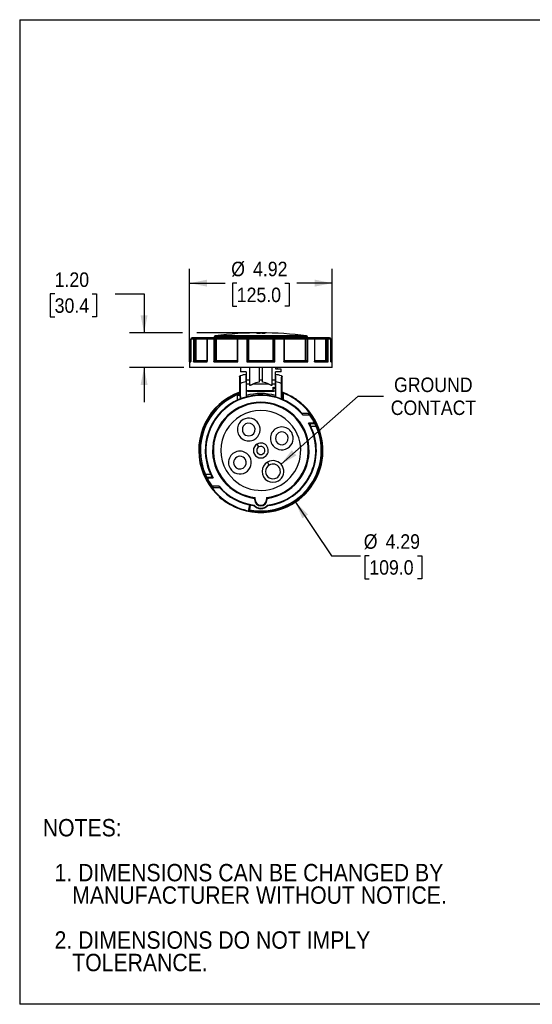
# Model space of a CAD drawing. Header units: inches. Extents: x 0 to 44.4, y 0 to 34.
# Tile 1 of 13: x 0 to 17.7, y 0 to 34. Entities that reach past the tile are written whole.
import ezdxf

# ---------------------------------------------------------------- set-up
doc = ezdxf.new("R2010")
doc.units = ezdxf.units.IN
doc.header["$LTSCALE"] = 4
doc.header["$MEASUREMENT"] = 0
doc.linetypes.add('SLD-Solid', pattern=[0])
doc.layers.add('DIMENSIONS', color=140, linetype='SLD-Solid', lineweight=25)
doc.layers.add('TEXT', color=140, linetype='SLD-Solid', lineweight=25)
doc.layers.add('SLD-DEFPOINTS', color=7, linetype='Continuous')
doc.styles.add('SLDTEXTSTYLE0', font='GOTHIC.TTF', dxfattribs={"width": 0.913})
doc.dimstyles.new('SLDDIMSTYLE0', dxfattribs={"dimtxt": 0.5, "dimasz": 0.6, "dimexe": 0, "dimexo": 0.0625, "dimgap": 0.125, "dimtad": 0, "dimtih": 1, "dimtoh": 1, "dimrnd": 1e-09, "dimzin": 12, "dimdsep": 46, "dimtxsty": 'SLDTEXTSTYLE0', "dimsah": 1, "dimcen": 0, "dimadec": 0, "dimazin": 3, "dimtfac": 1, "dimtofl": 0, "dimtmove": 0, "dimatfit": 3, "dimfxl": 0, "dimfrac": 2, "dimtolj": 1, "dimtzin": 12, "dimarcsym": 0})
doc.dimstyles.new('SLDDIMSTYLE1', dxfattribs={"dimtxt": 0.5, "dimasz": 0.6, "dimexe": 0, "dimexo": 0.0625, "dimgap": 0.125, "dimtad": 0, "dimtih": 1, "dimtoh": 1, "dimrnd": 1e-09, "dimzin": 12, "dimdsep": 46, "dimtxsty": 'SLDTEXTSTYLE0', "dimsah": 1, "dimcen": 0.09, "dimadec": 0, "dimazin": 3, "dimtfac": 1, "dimtofl": 0, "dimtmove": 0, "dimatfit": 3, "dimfxl": 0, "dimfrac": 2, "dimtolj": 1, "dimtzin": 12, "dimarcsym": 0})
doc.dimstyles.new('SLDDIMSTYLE2', dxfattribs={"dimtxt": 0.5, "dimasz": 0.6, "dimexe": 0, "dimexo": 0.0625, "dimgap": 0.125, "dimtad": 0, "dimtih": 1, "dimtoh": 1, "dimrnd": 1e-09, "dimzin": 4, "dimdsep": 46, "dimtxsty": 'SLDTEXTSTYLE0', "dimsah": 1, "dimcen": 0.09, "dimadec": 0, "dimazin": 1, "dimtfac": 1, "dimtdec": 3, "dimtmove": 0, "dimatfit": 0, "dimfxl": 0, "dimfrac": 2, "dimtolj": 1, "dimtzin": 12, "dimarcsym": 0})
doc.dimstyles.new('SLDDIMSTYLE3', dxfattribs={"dimtxt": 0.5, "dimasz": 0.6, "dimexe": 0, "dimexo": 0.0625, "dimgap": 0.125, "dimtad": 0, "dimtih": 1, "dimtoh": 1, "dimrnd": 1e-09, "dimzin": 12, "dimdsep": 46, "dimtxsty": 'SLDTEXTSTYLE0', "dimsah": 1, "dimcen": 0, "dimadec": 0, "dimazin": 3, "dimtfac": 1, "dimtofl": 0, "dimtmove": 0, "dimatfit": 3, "dimfxl": 0, "dimfrac": 2, "dimtolj": 1, "dimtzin": 12, "dimarcsym": 0})

# ---------------------------------------------------------------- blocks, each defined once
blk = doc.blocks.new('Block2')
at = {"color": 7, "linetype": 'SLD-Solid', "lineweight": 18}
for p, q in [((44, 34), (0, 34)), ((0, 0), (0, 34)), ((44, 0), (44, 34)), ((44, 0), (0, 0))]:
    blk.add_line(p, q, dxfattribs=at)
blk = doc.blocks.new('SW_NOTE_0_3')
at = {"layer": 'TEXT', "color": 0, "char_height": 0.6, "attachment_point": 1, "style": 'SLDTEXTSTYLE0'}
for s, insert in [('NOTES:', (0, 0.766)), ('  1. DIMENSIONS CAN BE CHANGED BY     ', (0, -0.785)), ('     MANUFACTURER WITHOUT NOTICE.', (0, -1.561)), ('  2. DIMENSIONS DO NOT IMPLY ', (0, -3.113)), ('     TOLERANCE.', (0, -3.889))]:
    blk.add_mtext(s, dxfattribs=dict(at, insert=insert))
blk = doc.blocks.new('_D')
at = {"layer": 'DIMENSIONS'}
for p, q in [((9.53, 17.344), (10.776, 15.491)), ((10.776, 15.491), (11.776, 15.491)), ((12.08, 15.491), (11.928, 15.491)), ((11.928, 15.491), (11.928, 14.697)), ((13.743, 15.491), (13.895, 15.491)), ((13.895, 15.491), (13.895, 14.697)), ((11.928, 14.697), (12.08, 14.697)), ((13.895, 14.697), (13.743, 14.697))]:
    blk.add_line(p, q, dxfattribs=at)
blk.add_solid([(9.53, 17.344), (9.765, 16.779), (9.964, 16.913)], dxfattribs=at)
at = {"layer": 'DIMENSIONS', "char_height": 0.5, "attachment_point": 1, "style": 'SLDTEXTSTYLE0'}
for s, insert in [('%%c', (11.888, 16.231)), ('4.29', (12.642, 16.231)), ('109.0', (12.08, 15.336))]:
    blk.add_mtext(s, dxfattribs=dict(at, insert=insert))
blk = doc.blocks.new('_D_1')
at = {"layer": 'DIMENSIONS'}
for p, q in [((5.872, 22.189), (5.872, 25.403)), ((10.793, 22.189), (10.793, 25.403)), ((5.872, 24.903), (7.095, 24.903)), ((7.501, 24.903), (7.349, 24.903)), ((7.349, 24.903), (7.349, 24.109)), ((9.164, 24.903), (9.316, 24.903)), ((9.316, 24.903), (9.316, 24.109)), ((10.793, 24.903), (9.57, 24.903)), ((7.349, 24.109), (7.501, 24.109)), ((9.316, 24.109), (9.164, 24.109))]:
    blk.add_line(p, q, dxfattribs=at)
for points in [[(5.872, 24.903), (6.472, 24.783), (6.472, 25.023)], [(10.793, 24.903), (10.193, 25.023), (10.193, 24.783)]]:
    blk.add_solid(points, dxfattribs=at)
at = {"layer": 'DIMENSIONS', "char_height": 0.5, "attachment_point": 1, "style": 'SLDTEXTSTYLE0'}
for s, insert in [('%%c', (7.309, 25.643)), ('4.92', (8.063, 25.643)), ('125.0', (7.501, 24.748))]:
    blk.add_mtext(s, dxfattribs=dict(at, insert=insert))
blk = doc.blocks.new('_D_2')
at = {"layer": 'DIMENSIONS'}
for p, q in [((1.21, 24.533), (1.058, 24.533)), ((1.058, 24.533), (1.058, 23.739)), ((2.503, 24.533), (2.656, 24.533)), ((2.656, 24.533), (2.656, 23.739)), ((3.297, 24.537), (4.297, 24.537)), ((4.297, 24.537), (4.297, 23.186)), ((1.058, 23.739), (1.21, 23.739)), ((2.656, 23.739), (2.503, 23.739)), ((5.622, 23.186), (3.797, 23.186)), ((8.132, 23.186), (6.122, 23.186)), ((5.672, 21.989), (3.797, 21.989)), ((4.297, 21.989), (4.297, 20.789))]:
    blk.add_line(p, q, dxfattribs=at)
for points in [[(4.297, 23.186), (4.417, 23.786), (4.177, 23.786)], [(4.297, 21.989), (4.177, 21.389), (4.417, 21.389)]]:
    blk.add_solid(points, dxfattribs=at)
at = {"layer": 'DIMENSIONS', "char_height": 0.5, "attachment_point": 1, "style": 'SLDTEXTSTYLE0'}
for s, insert in [('1.20', (1.21, 25.273)), ('30.4', (1.21, 24.378))]:
    blk.add_mtext(s, dxfattribs=dict(at, insert=insert))
blk = doc.blocks.new('_D_3')
at = {"layer": 'DIMENSIONS'}
for p, q in [((9.031, 18.648), (11.696, 21.005)), ((11.696, 21.005), (12.571, 21.005))]:
    blk.add_line(p, q, dxfattribs=at)
blk.add_solid([(9.031, 18.648), (9.56, 18.956), (9.401, 19.135)], dxfattribs=at)
at = {"layer": 'DIMENSIONS', "char_height": 0.5, "attachment_point": 1, "style": 'SLDTEXTSTYLE0'}
for s, insert in [('GROUND', (12.934, 21.643)), ('CONTACT', (12.821, 20.85))]:
    blk.add_mtext(s, dxfattribs=dict(at, insert=insert))

msp = doc.modelspace()

# ---------------------------------------------------------------- linework, layer by layer
at = {"color": 7, "linetype": 'SLD-Solid'}
for p, q in [((0, 34), (0, 0)), ((0, 34), (44, 34)), ((44, 0), (0, 0))]:
    msp.add_line(p, q, dxfattribs=at)
for p, q in [((8.195, 23.177), (8.195, 23.165)), ((8.303, 23.183), (8.303, 23.181)), ((8.303, 23.173), (8.303, 23.171)), ((8.303, 23.171), (8.303, 23.159)), ((8.362, 23.183), (8.362, 23.166)), ((8.45, 23.178), (8.45, 23.176)), ((8.47, 23.182), (8.47, 23.18)), ((8.47, 23.173), (8.47, 23.171)), ((8.47, 23.171), (8.47, 23.159)), ((5.918, 22.974), (5.918, 22.194)), ((5.919, 22.974), (5.918, 22.974)), ((5.919, 22.186), (5.919, 22.974)), ((6.002, 22.974), (5.919, 22.974)), ((6.039, 23.013), (5.958, 23.013)), ((6.002, 22.974), (6.002, 22.186)), ((6.049, 22.974), (6.002, 22.974)), ((6.116, 23.013), (6.039, 23.013)), ((6.049, 22.226), (6.049, 22.974)), ((6.049, 22.974), (6.09, 22.974)), ((6.09, 22.974), (6.09, 22.226)), ((6.473, 22.974), (6.09, 22.974)), ((6.513, 23.013), (6.116, 23.013)), ((6.473, 22.974), (6.473, 22.212)), ((6.483, 22.974), (6.473, 22.974)), ((6.483, 22.186), (6.483, 22.974)), ((6.709, 22.974), (6.483, 22.974)), ((6.735, 23.013), (6.513, 23.013)), ((6.709, 22.974), (6.709, 22.186)), ((6.763, 22.974), (6.709, 22.974)), ((6.718, 23.041), (6.718, 23.013)), ((8.332, 23.041), (6.718, 23.041)), ((6.791, 23.013), (6.735, 23.013)), ((8.332, 23.08), (6.752, 23.08)), ((6.763, 22.226), (6.763, 22.974)), ((6.763, 22.974), (6.793, 22.974)), ((7.555, 23.013), (6.791, 23.013)), ((6.793, 22.974), (6.793, 22.226)), ((7.516, 22.974), (6.793, 22.974)), ((7.516, 22.974), (7.516, 22.223)), ((7.542, 22.974), (7.516, 22.974)), ((7.542, 22.186), (7.542, 22.974)), ((7.851, 22.974), (7.542, 22.974)), ((7.859, 23.013), (7.555, 23.013)), ((7.851, 22.974), (7.851, 22.186)), ((7.897, 22.974), (7.851, 22.974)), ((7.88, 23.013), (7.859, 23.013)), ((8.785, 23.013), (7.88, 23.013)), ((7.897, 22.226), (7.897, 22.974)), ((7.897, 22.974), (7.908, 22.974)), ((7.908, 22.974), (7.908, 22.226)), ((8.757, 22.974), (7.908, 22.974)), ((9.912, 23.08), (8.332, 23.08)), ((9.947, 23.041), (8.332, 23.041)), ((8.757, 22.226), (8.757, 22.974)), ((8.757, 22.974), (8.768, 22.974)), ((8.768, 22.974), (8.768, 22.226)), ((8.813, 22.974), (8.768, 22.974)), ((8.806, 23.013), (8.785, 23.013)), ((9.11, 23.013), (8.806, 23.013)), ((8.813, 22.186), (8.813, 22.974)), ((9.122, 22.974), (8.813, 22.974)), ((9.874, 23.013), (9.11, 23.013)), ((9.122, 22.974), (9.122, 22.186)), ((9.149, 22.974), (9.122, 22.974)), ((9.149, 22.223), (9.149, 22.974)), ((9.872, 22.974), (9.149, 22.974)), ((9.872, 22.226), (9.872, 22.974)), ((9.872, 22.974), (9.902, 22.974)), ((9.929, 23.013), (9.874, 23.013)), ((9.902, 22.226), (9.902, 22.974)), ((9.955, 22.974), (9.902, 22.974)), ((10.152, 23.013), (9.929, 23.013)), ((9.947, 23.013), (9.947, 23.041)), ((9.955, 22.186), (9.955, 22.974)), ((10.182, 22.974), (9.955, 22.974)), ((10.549, 23.013), (10.152, 23.013)), ((10.182, 22.974), (10.182, 22.186)), ((10.192, 22.974), (10.182, 22.974)), ((10.192, 22.212), (10.192, 22.974)), ((10.574, 22.974), (10.192, 22.974)), ((10.625, 23.013), (10.549, 23.013)), ((10.574, 22.226), (10.574, 22.974)), ((10.574, 22.974), (10.615, 22.974)), ((10.615, 22.974), (10.615, 22.226)), ((10.663, 22.974), (10.615, 22.974)), ((10.707, 23.013), (10.625, 23.013)), ((10.663, 22.186), (10.663, 22.974)), ((10.746, 22.974), (10.663, 22.974)), ((10.746, 22.194), (10.746, 22.974)), ((10.746, 22.974), (10.746, 22.186)), ((10.746, 22.974), (10.746, 22.974)), ((5.872, 22.186), (5.872, 21.989)), ((5.872, 22.186), (5.919, 22.186)), ((5.918, 22.226), (5.911, 22.226)), ((5.919, 22.186), (5.919, 22.194)), ((6.002, 22.186), (6.483, 22.186)), ((6.473, 22.226), (6.052, 22.226)), ((6.709, 22.186), (7.542, 22.186)), ((7.518, 22.226), (6.765, 22.226)), ((7.851, 22.186), (8.813, 22.186)), ((8.767, 22.226), (7.898, 22.226)), ((9.122, 22.186), (9.955, 22.186)), ((9.9, 22.226), (9.147, 22.226)), ((10.182, 22.186), (10.663, 22.186)), ((10.612, 22.226), (10.192, 22.226)), ((10.754, 22.226), (10.746, 22.226)), ((10.746, 22.186), (10.746, 22.194)), ((10.746, 22.186), (10.793, 22.186)), ((10.793, 21.989), (10.793, 22.186)), ((9.122, 21.989), (5.872, 21.989)), ((7.634, 21.989), (7.634, 21.837)), ((7.83, 21.837), (7.634, 21.837)), ((7.83, 21.837), (7.83, 21.556)), ((7.948, 21.556), (7.948, 21.989)), ((8.273, 21.989), (8.273, 21.556)), ((8.391, 21.556), (8.391, 21.989)), ((8.716, 21.989), (8.716, 21.556)), ((8.834, 21.556), (8.834, 21.837)), ((9.031, 21.837), (8.834, 21.837)), ((8.847, 21.936), (8.847, 21.989)), ((9.031, 21.936), (8.847, 21.936)), ((8.893, 21.989), (8.893, 21.936)), ((9.031, 21.837), (9.031, 21.936)), ((10.793, 21.989), (9.122, 21.989)), ((7.594, 21.443), (7.594, 21.046)), ((7.634, 20.959), (7.634, 21.443)), ((7.821, 21.491), (7.821, 20.974)), ((7.826, 21.428), (7.821, 21.428)), ((7.826, 21.527), (7.826, 21.329)), ((7.948, 21.556), (7.83, 21.556)), ((7.948, 21.409), (7.948, 21.556)), ((8.391, 21.556), (8.273, 21.556)), ((8.273, 21.556), (8.273, 21.479)), ((8.391, 21.479), (8.391, 21.556)), ((8.834, 21.556), (8.716, 21.556)), ((8.716, 21.556), (8.716, 21.409)), ((8.844, 21.491), (8.844, 20.974)), ((9.031, 21.443), (9.031, 20.912)), ((9.071, 20.896), (9.071, 21.443)), ((7.467, 21.067), (7.594, 21.118)), ((7.821, 21.181), (8.844, 21.181)), ((7.948, 21.409), (7.83, 21.409)), ((7.83, 21.198), (8.332, 21.198)), ((8.613, 21.409), (8.051, 21.409)), ((8.332, 21.198), (8.756, 21.198)), ((8.834, 21.409), (8.716, 21.409)), ((8.844, 21.255), (8.756, 21.255)), ((7.483, 21.031), (7.467, 21.067)), ((7.515, 21.038), (7.515, 20.861)), ((7.634, 20.912), (7.634, 20.959)), ((9.11, 20.879), (9.11, 21.056)), ((9.395, 20.966), (9.405, 20.983)), ((9.993, 20.4), (9.766, 20.4)), ((9.993, 20.361), (9.993, 20.4)), ((9.775, 20.361), (9.993, 20.361)), ((10.195, 20.066), (9.982, 20.066)), ((10.025, 20.345), (10.057, 20.368)), ((10.23, 20.084), (10.195, 20.066)), ((10.195, 20.066), (10.195, 20.052)), ((10.001, 20.052), (10.195, 20.052)), ((10.243, 19.951), (10.065, 19.951)), ((8.262, 19.246), (8.203, 19.348)), ((8.623, 18.622), (8.564, 18.724)), ((6.6, 18.299), (6.422, 18.299)), ((6.435, 18.166), (6.47, 18.184)), ((6.47, 18.184), (6.47, 18.197)), ((6.664, 18.197), (6.47, 18.197)), ((6.47, 18.184), (6.682, 18.184)), ((6.64, 17.905), (6.608, 17.882)), ((6.672, 17.888), (6.672, 17.849)), ((6.89, 17.888), (6.672, 17.888)), ((6.672, 17.849), (6.898, 17.849)), ((8.116, 17.472), (8.116, 17.428)), ((8.116, 17.428), (8.135, 17.428)), ((8.135, 17.491), (8.135, 17.496)), ((8.135, 17.491), (8.135, 17.489)), ((8.135, 17.489), (8.135, 17.489)), ((8.135, 17.428), (8.135, 17.489)), ((8.529, 17.496), (8.529, 17.491)), ((8.529, 17.489), (8.529, 17.491)), ((8.529, 17.489), (8.529, 17.489)), ((8.529, 17.489), (8.529, 17.428)), ((8.549, 17.428), (8.529, 17.428)), ((8.549, 17.428), (8.549, 17.472)), ((7.936, 17.247), (7.907, 17.081)), ((7.946, 17.074), (7.907, 17.081)), ((7.946, 17.074), (7.938, 17.036)), ((7.946, 17.074), (7.975, 17.239))]:
    msp.add_line(p, q)
at = {"flags": 128}
for points in [[(6.735, 23.013), (6.73, 23.012), (6.725, 23.01), (6.721, 23.006), (6.717, 23.001), (6.714, 22.996), (6.711, 22.989), (6.71, 22.981), (6.709, 22.974)], [(7.542, 22.974), (7.542, 22.981), (7.543, 22.989), (7.544, 22.996), (7.546, 23.001), (7.548, 23.006), (7.55, 23.01), (7.552, 23.012), (7.555, 23.013)], [(9.11, 23.013), (9.112, 23.012), (9.115, 23.01), (9.117, 23.006), (9.119, 23.001), (9.12, 22.996), (9.121, 22.989), (9.122, 22.981), (9.122, 22.974)], [(9.955, 22.974), (9.955, 22.981), (9.953, 22.989), (9.951, 22.996), (9.948, 23.001), (9.944, 23.006), (9.939, 23.01), (9.935, 23.012), (9.929, 23.013)]]:
    msp.add_lwpolyline(points, dxfattribs=at)
for centre, radius, start, end in [((8.332, 11.375), 11.811, 82.312, 97.688), ((8.332, 11.375), 11.804, 89.4267, 89.7056), ((8.332, 11.375), 11.802, 89.4266, 89.7055), ((8.332, 11.375), 11.79, 89.426, 89.7052), ((5.958, 22.974), 0.0394, 90, 180), ((5.958, 22.974), 0.039, 90.5633, 180.5524), ((6.04, 22.975), 0.0384, 91.6002, 181.5155), ((6.004, 22.983), 0.0466, 348.6309, 40.3907), ((6.513, 22.974), 0.0394, 90, 180), ((6.518, 22.978), 0.0355, 99.2236, 186.9194), ((6.758, 23.041), 0.0394, 97.688, 180), ((6.728, 22.979), 0.0351, 351.9505, 78.5782), ((7.555, 22.974), 0.0394, 90, 180), ((7.908, 22.983), 0.0569, 148.3093, 189.573), ((7.858, 22.974), 0.0387, 359.0242, 88.9898), ((8.806, 22.974), 0.0387, 91.0102, 180.9758), ((8.757, 22.983), 0.0569, 350.427, 31.6907), ((9.11, 22.974), 0.0394, 0, 90), ((9.936, 22.979), 0.0351, 101.4218, 188.0495), ((9.907, 23.041), 0.0394, 0, 82.312), ((10.152, 22.974), 0.0394, 0, 90), ((10.146, 22.978), 0.0355, 353.0806, 80.7764), ((10.661, 22.983), 0.0466, 139.6093, 191.3691), ((10.624, 22.975), 0.0384, 358.4845, 88.3998), ((10.707, 22.974), 0.0394, 0, 90), ((10.707, 22.974), 0.039, 359.4476, 89.4367), ((5.911, 22.186), 0.0394, 90, 180), ((10.754, 22.186), 0.0394, 0, 90), ((8.332, 19.125), 2.677, 101.0214, 105.3625), ((8.332, 19.125), 2.421, 102.2034, 106.7752), ((8.332, 19.125), 2.677, 74.6375, 78.9786), ((8.332, 19.125), 2.421, 73.2248, 77.7966), ((8.332, 19.125), 2.146, 110.123, 283.7999), ((8.332, 19.125), 1.966, 74.9135, 105.0865), ((8.332, 19.125), 2.146, 60, 69.877), ((8.332, 19.125), 2.126, 60, 69.5846), ((8.332, 19.125), 2.126, 114.0079, 203.5274), ((8.332, 19.125), 2.087, 114.0079, 203.3519), ((8.332, 19.125), 1.919, 41.4484, 207.2936), ((8.332, 19.125), 1.9, 40.6062, 209.698), ((8.332, 19.125), 1.667, 277.4627, 262.5373), ((8.332, 19.125), 1.647, 276.8624, 263.1376), ((8.332, 19.125), 1.64, 276.8928, 263.1072), ((7.515, 20.959), 0.118, 90, 114.0079), ((7.515, 20.959), 0.0787, 90, 114.0079), ((8.332, 19.125), 2.146, 283.7999, 50), ((8.332, 19.125), 2.126, 35.781, 60), ((8.332, 19.125), 2.146, 50, 60), ((8.332, 19.125), 1.378, 30, 210), ((9.993, 20.322), 0.0787, 35.781, 90), ((7.914, 19.849), 0.394, 120, 300), ((7.914, 19.849), 0.394, 300, 120), ((7.914, 19.849), 0.22, 300, 120), ((8.332, 19.125), 1.9, 276.8545, 29.6982), ((9.993, 20.322), 0.0394, 35.781, 90), ((8.332, 19.125), 2.087, 26.8097, 35.781), ((8.332, 19.125), 2.126, 26.8097, 35.781), ((8.332, 19.125), 2.126, 23.5276, 26.8097), ((8.332, 19.125), 1.378, 210, 30), ((7.914, 19.849), 0.22, 120, 300), ((8.332, 19.125), 2.126, 259.3224, 23.5276), ((8.332, 19.125), 2.087, 259.3224, 23.352), ((8.332, 19.125), 1.919, 277.0839, 27.2938), ((9.057, 19.543), 0.394, 30, 210), ((9.057, 19.543), 0.394, 210, 30), ((9.057, 19.543), 0.22, 30, 210), ((8.332, 19.111), 2.087, 23.7231, 26.8097), ((8.332, 19.125), 0.258, 300, 120), ((9.057, 19.543), 0.22, 210, 30), ((7.608, 18.706), 0.394, 30, 210), ((8.332, 19.125), 0.258, 120, 300), ((8.332, 19.125), 0.14, 120, 300), ((8.332, 19.125), 0.14, 300, 120), ((7.608, 18.706), 0.394, 210, 30), ((7.608, 18.706), 0.22, 30, 210), ((7.608, 18.706), 0.22, 210, 30), ((8.751, 18.4), 0.374, 120, 300), ((8.751, 18.4), 0.374, 300, 120), ((8.751, 18.4), 0.256, 120, 300), ((8.751, 18.4), 0.256, 300, 120), ((8.332, 19.125), 2.126, 203.5274, 206.8096), ((8.332, 19.138), 2.087, 203.7229, 206.8096), ((8.332, 19.125), 2.126, 206.8096, 215.781), ((8.332, 19.125), 2.087, 206.8096, 215.781), ((6.672, 17.928), 0.0787, 215.781, 270), ((8.332, 19.125), 2.126, 215.781, 259.3224), ((6.672, 17.928), 0.0394, 215.781, 270), ((8.332, 19.125), 1.9, 220.6062, 263.1455), ((8.332, 19.125), 1.919, 221.4484, 262.9161), ((7.08, 17.632), 0.217, 204.0898, 255.9184), ((8.332, 17.428), 0.217, 180, 360), ((8.332, 17.428), 0.197, 180, 360), ((7.946, 17.074), 0.0394, 170, 259.3224), ((8.332, 17.428), 0.315, 221.2796, 318.7204), ((8.332, 17.428), 0.295, 219.8429, 320.1571)]:
    msp.add_arc(centre, radius, start, end)
for points, knots in [([(8.303, 23.171), (8.296, 23.171), (8.283, 23.171), (8.263, 23.171), (8.244, 23.172), (8.223, 23.173), (8.206, 23.174), (8.197, 23.175), (8.193, 23.176), (8.195, 23.177), (8.195, 23.177)], [0, 0, 0, 0, 0.121605, 0.245444, 0.371533, 0.499888, 0.715352, 0.848896, 0.999327, 1, 1, 1, 1]), ([(8.303, 23.159), (8.296, 23.159), (8.282, 23.159), (8.262, 23.16), (8.243, 23.16), (8.226, 23.161), (8.213, 23.162), (8.202, 23.163), (8.196, 23.164), (8.194, 23.164), (8.195, 23.165), (8.195, 23.165)], [0, 0, 0, 0, 0.125404, 0.250516, 0.375374, 0.499452, 0.626002, 0.751507, 0.875974, 0.999335, 1, 1, 1, 1]), ([(8.198, 23.178), (8.199, 23.178), (8.2, 23.179), (8.202, 23.179), (8.204, 23.179), (8.207, 23.18), (8.21, 23.18), (8.212, 23.18), (8.215, 23.18), (8.217, 23.18), (8.227, 23.181), (8.248, 23.182), (8.275, 23.183), (8.293, 23.183), (8.3, 23.183), (8.303, 23.183)], [0, 0, 0, 0, 0.047478, 0.09237, 0.134677, 0.174398, 0.211533, 0.246083, 0.278047, 0.307424, 0.334216, 0.605281, 0.857098, 0.928615, 1, 1, 1, 1]), ([(8.224, 23.177), (8.224, 23.177), (8.223, 23.177), (8.226, 23.176), (8.233, 23.175), (8.245, 23.174), (8.26, 23.174), (8.274, 23.173), (8.288, 23.173), (8.298, 23.173), (8.303, 23.173)], [0, 0, 0, 0, 0.001426, 0.151748, 0.285178, 0.50052, 0.628379, 0.754234, 0.878102, 1, 1, 1, 1]), ([(8.303, 23.181), (8.301, 23.181), (8.298, 23.181), (8.293, 23.181), (8.287, 23.181), (8.282, 23.181), (8.277, 23.181), (8.272, 23.181), (8.267, 23.181), (8.262, 23.181), (8.257, 23.181), (8.252, 23.18), (8.248, 23.18), (8.243, 23.18), (8.238, 23.18), (8.234, 23.179), (8.23, 23.179), (8.228, 23.178), (8.227, 23.178)], [0, 0, 0, 0, 0.05148, 0.10347, 0.155969, 0.20898, 0.262503, 0.31654, 0.37109, 0.426156, 0.481737, 0.537836, 0.594451, 0.655699, 0.72688, 0.807993, 0.899035, 1, 1, 1, 1]), ([(8.47, 23.171), (8.464, 23.171), (8.45, 23.171), (8.431, 23.171), (8.411, 23.172), (8.392, 23.173), (8.376, 23.174), (8.365, 23.176), (8.361, 23.177), (8.362, 23.177), (8.362, 23.177)], [0, 0, 0, 0, 0.117812, 0.240355, 0.367642, 0.499683, 0.675669, 0.819076, 0.999107, 1, 1, 1, 1]), ([(8.47, 23.159), (8.463, 23.159), (8.449, 23.159), (8.429, 23.159), (8.41, 23.16), (8.394, 23.161), (8.38, 23.162), (8.37, 23.163), (8.364, 23.164), (8.361, 23.165), (8.362, 23.166), (8.362, 23.166)], [0, 0, 0, 0, 0.125361, 0.250456, 0.375283, 0.499341, 0.625867, 0.75134, 0.875792, 0.999116, 1, 1, 1, 1]), ([(8.365, 23.179), (8.365, 23.179), (8.366, 23.179), (8.368, 23.179), (8.37, 23.18), (8.373, 23.18), (8.375, 23.18), (8.378, 23.18), (8.381, 23.181), (8.384, 23.181), (8.394, 23.181), (8.415, 23.182), (8.442, 23.182), (8.46, 23.182), (8.467, 23.182), (8.47, 23.182)], [0, 0, 0, 0, 0.043938, 0.08653, 0.127775, 0.167674, 0.206226, 0.243432, 0.279292, 0.313807, 0.346975, 0.608344, 0.85983, 0.929695, 1, 1, 1, 1]), ([(8.47, 23.18), (8.468, 23.181), (8.465, 23.181), (8.46, 23.181), (8.455, 23.181), (8.45, 23.181), (8.445, 23.181), (8.44, 23.181), (8.435, 23.181), (8.43, 23.181), (8.425, 23.18), (8.42, 23.18), (8.415, 23.18), (8.409, 23.18), (8.404, 23.18), (8.399, 23.179), (8.395, 23.179), (8.394, 23.178), (8.393, 23.178)], [0, 0, 0, 0, 0.04981, 0.099659, 0.149547, 0.199476, 0.249446, 0.299458, 0.349514, 0.399613, 0.449758, 0.499949, 0.574497, 0.65256, 0.734141, 0.81924, 0.907859, 1, 1, 1, 1]), ([(8.393, 23.176), (8.393, 23.176), (8.394, 23.176), (8.396, 23.176), (8.398, 23.176), (8.4, 23.175), (8.403, 23.175), (8.405, 23.175), (8.408, 23.175), (8.41, 23.174), (8.413, 23.174), (8.416, 23.174), (8.418, 23.174), (8.423, 23.174), (8.43, 23.173), (8.44, 23.173), (8.45, 23.173), (8.46, 23.173), (8.467, 23.173), (8.47, 23.173)], [0, 0, 0, 0, 0.052965, 0.103877, 0.152736, 0.199542, 0.244295, 0.286996, 0.327643, 0.366237, 0.402778, 0.437267, 0.469702, 0.500084, 0.604697, 0.70699, 0.806967, 0.904635, 1, 1, 1, 1]), ([(6.116, 23.013), (6.115, 23.013), (6.115, 23.013), (6.112, 23.013), (6.11, 23.012), (6.105, 23.009), (6.102, 23.008), (6.098, 23.002), (6.096, 22.999), (6.093, 22.992), (6.092, 22.989), (6.091, 22.981), (6.09, 22.977), (6.09, 22.974)], [-1.861143, -1.861143, -1.861143, -1.861143, -1.803083, -1.803083, -1.406465, -1.406465, -1.009326, -1.009326, -0.607096, -0.607096, -0.289377, -0.289377, -0.000015, -0.000015, -0.000015, -0.000015]), ([(6.791, 23.013), (6.791, 23.013), (6.791, 23.013), (6.791, 23.013), (6.791, 23.012), (6.792, 23.009), (6.792, 23.007), (6.792, 23.002), (6.793, 22.999), (6.793, 22.992), (6.793, 22.988), (6.793, 22.981), (6.793, 22.977), (6.793, 22.974)], [-1.861258, -1.861258, -1.861258, -1.861258, -1.796165, -1.796165, -1.397735, -1.397735, -0.993028, -0.993028, -0.600464, -0.600464, -0.288135, -0.288135, -0.000015, -0.000015, -0.000015, -0.000015]), ([(7.908, 22.974), (7.908, 22.975), (7.908, 22.977), (7.908, 22.98), (7.907, 22.983), (7.907, 22.986), (7.905, 22.991), (7.903, 22.996), (7.9, 23.002), (7.895, 23.007), (7.891, 23.01), (7.885, 23.013), (7.882, 23.013), (7.88, 23.013)], [0, 0, 0, 0, 0.043545, 0.087577, 0.132332, 0.178036, 0.224903, 0.332398, 0.451052, 0.577985, 0.725248, 0.840715, 1, 1, 1, 1]), ([(8.757, 22.974), (8.757, 22.977), (8.757, 22.981), (8.759, 22.989), (8.76, 22.992), (8.763, 22.999), (8.765, 23.002), (8.77, 23.008), (8.773, 23.009), (8.778, 23.012), (8.781, 23.013), (8.784, 23.013), (8.785, 23.013), (8.785, 23.013)], [-1.817624, -1.817624, -1.817624, -1.817624, -1.525926, -1.525926, -1.205653, -1.205653, -0.8002, -0.8002, -0.399828, -0.399828, 0, 0, 0.058556, 0.058556, 0.058556, 0.058556]), ([(9.872, 22.974), (9.872, 22.977), (9.872, 22.981), (9.872, 22.989), (9.872, 22.992), (9.872, 22.999), (9.872, 23.002), (9.873, 23.007), (9.873, 23.009), (9.873, 23.012), (9.873, 23.013), (9.874, 23.013), (9.874, 23.013), (9.874, 23.013)], [-1.813384, -1.813384, -1.813384, -1.813384, -1.522363, -1.522363, -1.205036, -1.205036, -0.804988, -0.804988, -0.400602, -0.400602, 0, 0, 0.062734, 0.062734, 0.062734, 0.062734]), ([(10.574, 22.974), (10.574, 22.977), (10.574, 22.98), (10.573, 22.987), (10.572, 22.991), (10.569, 22.999), (10.567, 23.002), (10.563, 23.007), (10.56, 23.009), (10.556, 23.012), (10.553, 23.013), (10.55, 23.013), (10.55, 23.013), (10.549, 23.013)], [-1.799523, -1.799523, -1.799523, -1.799523, -1.555361, -1.555361, -1.197808, -1.197808, -0.821163, -0.821163, -0.401402, -0.401402, 0, 0, 0.076614, 0.076614, 0.076614, 0.076614]), ([(6.002, 22.186), (6.002, 22.188), (6.003, 22.19), (6.005, 22.194), (6.007, 22.196), (6.009, 22.2), (6.013, 22.205), (6.017, 22.21), (6.022, 22.214), (6.027, 22.218), (6.033, 22.221), (6.039, 22.223), (6.044, 22.225), (6.048, 22.225), (6.049, 22.226)], [0, 0, 0, 0, 0.079046, 0.14732, 0.20482, 0.251549, 0.386229, 0.502613, 0.551032, 0.669753, 0.776507, 0.854432, 0.92859, 1, 1, 1, 1]), ([(6.483, 22.186), (6.481, 22.19), (6.476, 22.199), (6.472, 22.208), (6.473, 22.212), (6.473, 22.212)], [0, 0, 0, 0, 0.477131, 0.953229, 1, 1, 1, 1]), ([(6.709, 22.186), (6.71, 22.188), (6.712, 22.19), (6.715, 22.194), (6.718, 22.196), (6.722, 22.2), (6.727, 22.205), (6.732, 22.21), (6.738, 22.214), (6.743, 22.218), (6.75, 22.221), (6.755, 22.223), (6.759, 22.225), (6.762, 22.225), (6.763, 22.226)], [0, 0, 0, 0, 0.079046, 0.14732, 0.20482, 0.251549, 0.386229, 0.502613, 0.551032, 0.669753, 0.776507, 0.854432, 0.92859, 1, 1, 1, 1]), ([(7.542, 22.186), (7.538, 22.191), (7.53, 22.199), (7.521, 22.211), (7.516, 22.22), (7.516, 22.222), (7.516, 22.223)], [0, 0, 0, 0, 0.2947454, 0.588853, 0.8808707, 1, 1, 1, 1]), ([(7.851, 22.186), (7.853, 22.188), (7.855, 22.19), (7.859, 22.194), (7.862, 22.196), (7.866, 22.2), (7.871, 22.205), (7.876, 22.21), (7.881, 22.214), (7.886, 22.218), (7.89, 22.221), (7.893, 22.223), (7.896, 22.225), (7.897, 22.225), (7.897, 22.226)], [0, 0, 0, 0, 0.079046, 0.14732, 0.20482, 0.251549, 0.386229, 0.502613, 0.551032, 0.669753, 0.776507, 0.854432, 0.92859, 1, 1, 1, 1]), ([(8.813, 22.186), (8.812, 22.188), (8.809, 22.19), (8.806, 22.194), (8.803, 22.196), (8.799, 22.2), (8.794, 22.205), (8.787, 22.211), (8.781, 22.216), (8.776, 22.22), (8.772, 22.223), (8.769, 22.225), (8.768, 22.225), (8.768, 22.226)], [0, 0, 0, 0, 0.079072, 0.14736, 0.204865, 0.251588, 0.386351, 0.502691, 0.635253, 0.752561, 0.839586, 0.92162, 1, 1, 1, 1]), ([(9.122, 22.186), (9.126, 22.191), (9.134, 22.199), (9.144, 22.211), (9.149, 22.22), (9.149, 22.222), (9.149, 22.223)], [0, 0, 0, 0, 0.294744, 0.588851, 0.883281, 1, 1, 1, 1]), ([(9.955, 22.186), (9.954, 22.188), (9.952, 22.19), (9.949, 22.194), (9.947, 22.196), (9.943, 22.2), (9.938, 22.205), (9.931, 22.211), (9.924, 22.216), (9.917, 22.22), (9.911, 22.223), (9.906, 22.225), (9.903, 22.225), (9.902, 22.226)], [0, 0, 0, 0, 0.079072, 0.14736, 0.204865, 0.251588, 0.386351, 0.502691, 0.635253, 0.752561, 0.839586, 0.92162, 1, 1, 1, 1]), ([(10.182, 22.186), (10.184, 22.19), (10.189, 22.199), (10.192, 22.208), (10.191, 22.212), (10.191, 22.212)], [0, 0, 0, 0, 0.477151, 0.95327, 1, 1, 1, 1]), ([(10.663, 22.186), (10.662, 22.188), (10.661, 22.19), (10.66, 22.194), (10.658, 22.196), (10.656, 22.2), (10.652, 22.205), (10.646, 22.211), (10.64, 22.216), (10.633, 22.22), (10.627, 22.223), (10.621, 22.225), (10.617, 22.225), (10.615, 22.226)], [0, 0, 0, 0, 0.079072, 0.1473604, 0.2048646, 0.251588, 0.3863512, 0.5026907, 0.6352532, 0.7525612, 0.8395855, 0.9216195, 1, 1, 1, 1]), ([(7.594, 21.668), (7.594, 21.677), (7.597, 21.685), (7.607, 21.699), (7.615, 21.704), (7.623, 21.706)], [0, 0, 0, 0, 0.5, 0.5, 1, 1, 1, 1]), ([(7.594, 21.668), (7.594, 21.668), (7.594, 21.662), (7.594, 21.639), (7.594, 21.622), (7.594, 21.58), (7.594, 21.555), (7.594, 21.501), (7.594, 21.472), (7.594, 21.443)], [0, 0, 0, 0, 0.25, 0.25, 0.5, 0.5, 0.75, 0.75, 1, 1, 1, 1]), ([(7.594, 21.443), (7.594, 21.443), (7.604, 21.443), (7.625, 21.443), (7.634, 21.443)], [0, 0, 0, 0, 0.571429, 1, 1, 1, 1]), ([(7.634, 21.443), (7.631, 21.501), (7.627, 21.597), (7.624, 21.687), (7.623, 21.706), (7.623, 21.706)], [0, 0, 0, 0, 0.3778958, 0.6298263, 0.8817569, 0.8817569, 0.8817569, 0.8817569]), ([(7.821, 21.491), (7.821, 21.495), (7.821, 21.502), (7.821, 21.512), (7.821, 21.522), (7.821, 21.531), (7.821, 21.54), (7.821, 21.55), (7.821, 21.558), (7.821, 21.567), (7.821, 21.575), (7.821, 21.583), (7.821, 21.604), (7.821, 21.637), (7.821, 21.669), (7.821, 21.69), (7.821, 21.703), (7.821, 21.714), (7.821, 21.724), (7.821, 21.733), (7.821, 21.74), (7.821, 21.746), (7.821, 21.75), (7.821, 21.752), (7.821, 21.752), (7.821, 21.752)], [0, 0, 0, 0, 0.0255232, 0.0504955, 0.0749165, 0.098786, 0.1221035, 0.1448689, 0.1670818, 0.188742, 0.2098494, 0.2304037, 0.2504047, 0.3785064, 0.5002261, 0.5515938, 0.6026297, 0.6533412, 0.7037365, 0.7538244, 0.8036143, 0.8531162, 0.9023405, 0.951298, 1, 1, 1, 1]), ([(8.844, 21.752), (8.844, 21.752), (8.844, 21.752), (8.844, 21.752), (8.844, 21.751), (8.844, 21.749), (8.844, 21.748), (8.844, 21.745), (8.844, 21.743), (8.844, 21.74), (8.844, 21.737), (8.844, 21.733), (8.844, 21.729), (8.844, 21.724), (8.844, 21.719), (8.844, 21.714), (8.844, 21.709), (8.844, 21.703), (8.844, 21.696), (8.844, 21.69), (8.844, 21.683), (8.844, 21.666), (8.844, 21.637), (8.844, 21.602), (8.844, 21.576), (8.844, 21.561), (8.844, 21.545), (8.844, 21.528), (8.844, 21.51), (8.844, 21.498), (8.844, 21.491)], [0, 0, 0, 0, 0.024322, 0.048707, 0.073156, 0.09767, 0.122251, 0.1469, 0.171618, 0.196408, 0.221269, 0.246204, 0.271213, 0.296298, 0.321461, 0.346701, 0.37202, 0.39742, 0.4229, 0.448463, 0.474109, 0.499839, 0.621544, 0.749643, 0.786726, 0.825668, 0.866468, 0.909125, 0.953636, 1, 1, 1, 1]), ([(9.042, 21.706), (9.042, 21.706), (9.04, 21.67), (9.036, 21.559), (9.033, 21.481), (9.031, 21.443)], [0, 0, 0, 0, 0.3778958, 0.6298263, 0.8817569, 0.8817569, 0.8817569, 0.8817569]), ([(9.031, 21.443), (9.04, 21.443), (9.061, 21.443), (9.071, 21.443), (9.071, 21.443)], [0, 0, 0, 0, 0.428571, 1, 1, 1, 1]), ([(9.042, 21.706), (9.05, 21.704), (9.057, 21.699), (9.068, 21.685), (9.071, 21.677), (9.071, 21.668)], [0, 0, 0, 0, 0.5, 0.5, 1, 1, 1, 1]), ([(9.071, 21.443), (9.071, 21.472), (9.071, 21.501), (9.071, 21.555), (9.071, 21.58), (9.071, 21.622), (9.071, 21.639), (9.071, 21.662), (9.071, 21.668), (9.071, 21.668)], [0, 0, 0, 0, 0.25, 0.25, 0.5, 0.5, 0.75, 0.75, 1, 1, 1, 1]), ([(7.561, 21.068), (7.566, 21.079), (7.572, 21.092), (7.582, 21.102), (7.584, 21.103)], [0, 0, 0, 0, 0.843056, 1, 1, 1, 1]), ([(7.566, 21.065), (7.567, 21.066), (7.573, 21.071), (7.583, 21.08), (7.591, 21.088), (7.594, 21.093), (7.594, 21.094), (7.594, 21.095)], [0, 0, 0, 0, 0.086969, 0.409611, 0.727658, 0.869447, 1, 1, 1, 1]), ([(7.596, 21.107), (7.596, 21.107), (7.596, 21.107), (7.593, 21.107), (7.587, 21.105), (7.583, 21.104)], [0, 0, 0, 0, 0.0891621, 0.3909735, 1, 1, 1, 1]), ([(7.821, 21.181), (7.865, 21.178), (7.909, 21.177), (7.995, 21.173), (8.038, 21.172), (8.123, 21.17), (8.165, 21.169), (8.249, 21.168), (8.291, 21.168), (8.374, 21.168), (8.416, 21.168), (8.5, 21.169), (8.542, 21.17), (8.627, 21.172), (8.669, 21.173), (8.756, 21.177), (8.8, 21.178), (8.844, 21.181)], [0, 0, 0, 0, 0.125, 0.125, 0.25, 0.25, 0.375, 0.375, 0.5, 0.5, 0.625, 0.625, 0.75, 0.75, 0.875, 0.875, 1, 1, 1, 1]), ([(7.83, 21.409), (7.83, 21.406), (7.83, 21.399), (7.83, 21.39), (7.83, 21.38), (7.83, 21.371), (7.83, 21.361), (7.83, 21.352), (7.83, 21.342), (7.83, 21.333), (7.83, 21.314), (7.83, 21.287), (7.83, 21.257), (7.83, 21.231), (7.83, 21.214), (7.83, 21.204), (7.83, 21.199), (7.83, 21.198), (7.83, 21.198), (7.83, 21.198)], [0, 0, 0, 0, 0.026498, 0.053293, 0.080386, 0.107779, 0.135475, 0.163476, 0.191782, 0.220397, 0.249323, 0.36729, 0.498226, 0.608052, 0.747945, 0.840521, 0.913416, 0.966586, 1, 1, 1, 1]), ([(8.051, 21.409), (8.046, 21.407), (8.036, 21.401), (8.019, 21.393), (7.999, 21.384), (7.975, 21.374), (7.958, 21.367), (7.948, 21.363)], [0, 0, 0, 0, 0.149331, 0.314236, 0.494816, 0.730206, 1, 1, 1, 1]), ([(7.948, 21.363), (7.948, 21.366), (7.948, 21.372), (7.948, 21.381), (7.948, 21.39), (7.948, 21.4), (7.948, 21.406), (7.948, 21.409)], [0, 0, 0, 0, 0.203268, 0.404894, 0.604887, 0.803253, 1, 1, 1, 1]), ([(8.716, 21.363), (8.707, 21.367), (8.689, 21.374), (8.663, 21.385), (8.638, 21.397), (8.621, 21.405), (8.613, 21.409)], [0, 0, 0, 0, 0.269785, 0.505189, 0.770166, 1, 1, 1, 1]), ([(8.716, 21.409), (8.716, 21.406), (8.716, 21.4), (8.716, 21.39), (8.716, 21.381), (8.716, 21.372), (8.716, 21.366), (8.716, 21.363)], [0, 0, 0, 0, 0.196747, 0.395113, 0.595106, 0.796732, 1, 1, 1, 1]), ([(8.756, 21.198), (8.756, 21.198), (8.756, 21.198), (8.756, 21.198), (8.756, 21.2), (8.756, 21.202), (8.756, 21.206), (8.756, 21.214), (8.756, 21.226), (8.756, 21.238), (8.756, 21.251), (8.756, 21.265), (8.756, 21.28), (8.756, 21.294), (8.756, 21.304), (8.756, 21.309)], [0, 0, 0, 0, 0.0388, 0.083348, 0.133641, 0.189676, 0.251449, 0.401182, 0.498689, 0.595397, 0.686828, 0.772993, 0.853904, 0.929569, 1, 1, 1, 1]), ([(8.834, 21.296), (8.834, 21.299), (8.834, 21.304), (8.834, 21.311), (8.834, 21.319), (8.834, 21.327), (8.834, 21.334), (8.834, 21.342), (8.834, 21.352), (8.834, 21.364), (8.834, 21.379), (8.834, 21.394), (8.834, 21.404), (8.834, 21.409)], [0, 0, 0, 0, 0.0759118, 0.150741, 0.2244911, 0.2971656, 0.3687678, 0.4393013, 0.5087695, 0.6342955, 0.7579951, 0.8798895, 1, 1, 1, 1]), ([(9.082, 21.104), (9.078, 21.105), (9.072, 21.107), (9.069, 21.107), (9.069, 21.107), (9.069, 21.107)], [0, 0, 0, 0, 0.609229, 0.910923, 1, 1, 1, 1]), ([(9.071, 21.095), (9.071, 21.093), (9.078, 21.083), (9.098, 21.066), (9.11, 21.056)], [-0.0696739, -0.0696739, -0.0696739, -0.0696739, 0.0718728, 0.2606017, 0.2606017, 0.2606017, 0.2606017]), ([(9.11, 21.056), (9.103, 21.072), (9.095, 21.089), (9.083, 21.102), (9.081, 21.103)], [0, 0, 0, 0, 0.8953, 1, 1, 1, 1]), ([(7.515, 21.038), (7.515, 21.048), (7.515, 21.058), (7.515, 21.073), (7.515, 21.077), (7.515, 21.077)], [0, 0, 0, 0, 0.5, 0.5, 1, 1, 1, 1]), ([(7.634, 20.959), (7.634, 20.985), (7.618, 21.029), (7.568, 21.069), (7.533, 21.077), (7.515, 21.077)], [0, 0, 0, 0, 0.673198, 1.121997, 1.570796, 1.570796, 1.570796, 1.570796]), ([(7.515, 21.038), (7.533, 21.038), (7.568, 21.032), (7.618, 21.006), (7.634, 20.977), (7.634, 20.959)], [0, 0, 0, 0, 0.448799, 0.897598, 1.570796, 1.570796, 1.570796, 1.570796]), ([(9.775, 20.361), (9.775, 20.362), (9.775, 20.365), (9.775, 20.368), (9.775, 20.371), (9.775, 20.374), (9.775, 20.377), (9.775, 20.379), (9.775, 20.382), (9.775, 20.387), (9.773, 20.392), (9.772, 20.394), (9.771, 20.395)], [0, 0, 0, 0, 0.089745, 0.173522, 0.251318, 0.323123, 0.388928, 0.448723, 0.502506, 0.667776, 0.833575, 1, 1, 1, 1]), ([(10.195, 20.052), (10.196, 20.053), (10.197, 20.054), (10.2, 20.055), (10.203, 20.056), (10.206, 20.058), (10.21, 20.061), (10.216, 20.064), (10.221, 20.069), (10.226, 20.073), (10.229, 20.077), (10.23, 20.081), (10.23, 20.083), (10.23, 20.084)], [0, 0, 0, 0, 0.042895, 0.083369, 0.125179, 0.185193, 0.250322, 0.358692, 0.500221, 0.611117, 0.750125, 0.852455, 1, 1, 1, 1]), ([(10.001, 20.052), (10.002, 20.051), (10.004, 20.05), (10.008, 20.046), (10.011, 20.043), (10.015, 20.039), (10.018, 20.035), (10.024, 20.028), (10.031, 20.018), (10.036, 20.009), (10.038, 20.005)], [0, 0, 0, 0, 0.072473, 0.148894, 0.229477, 0.314404, 0.403831, 0.497892, 0.746513, 1, 1, 1, 1]), ([(10.243, 19.951), (10.244, 19.951), (10.245, 19.951), (10.247, 19.951), (10.248, 19.952)], [0, 0, 0, 0, 0.510274, 1, 1, 1, 1]), ([(10.248, 19.952), (10.249, 19.952), (10.251, 19.953), (10.255, 19.955), (10.258, 19.956), (10.261, 19.958), (10.264, 19.96), (10.268, 19.961), (10.27, 19.963), (10.273, 19.965), (10.276, 19.966), (10.278, 19.968), (10.28, 19.97), (10.282, 19.972), (10.282, 19.973), (10.282, 19.973)], [0, 0, 0, 0, 0.0588774, 0.1187737, 0.1796918, 0.2416224, 0.3045592, 0.3685179, 0.4335526, 0.4997065, 0.5740325, 0.6612535, 0.7613022, 0.8742087, 1, 1, 1, 1]), ([(6.383, 18.276), (6.383, 18.276), (6.383, 18.277), (6.383, 18.277), (6.384, 18.278), (6.385, 18.279), (6.386, 18.28), (6.387, 18.281), (6.388, 18.282), (6.389, 18.283), (6.39, 18.284), (6.393, 18.285), (6.397, 18.288), (6.403, 18.291), (6.41, 18.295), (6.414, 18.297), (6.417, 18.298)], [0, 0, 0, 0, 0.064343, 0.125513, 0.183512, 0.238339, 0.289995, 0.338479, 0.383794, 0.425938, 0.464915, 0.500725, 0.630652, 0.757109, 0.880191, 1, 1, 1, 1]), ([(6.422, 18.299), (6.421, 18.299), (6.419, 18.299), (6.418, 18.298), (6.417, 18.298)], [0, 0, 0, 0, 0.510274, 1, 1, 1, 1]), ([(6.47, 18.197), (6.469, 18.197), (6.467, 18.196), (6.465, 18.195), (6.462, 18.193), (6.459, 18.191), (6.454, 18.189), (6.449, 18.185), (6.443, 18.181), (6.439, 18.176), (6.436, 18.172), (6.434, 18.169), (6.435, 18.167), (6.435, 18.166)], [0, 0, 0, 0, 0.042895, 0.083369, 0.125179, 0.185193, 0.250322, 0.358692, 0.500221, 0.611117, 0.750125, 0.852455, 1, 1, 1, 1]), ([(6.664, 18.197), (6.663, 18.198), (6.66, 18.2), (6.657, 18.203), (6.653, 18.206), (6.65, 18.21), (6.646, 18.214), (6.641, 18.221), (6.634, 18.231), (6.629, 18.24), (6.627, 18.245)], [0, 0, 0, 0, 0.072473, 0.148894, 0.229477, 0.314404, 0.403831, 0.497892, 0.746513, 1, 1, 1, 1]), ([(6.89, 17.888), (6.89, 17.887), (6.89, 17.885), (6.89, 17.881), (6.889, 17.878), (6.889, 17.875), (6.889, 17.873), (6.889, 17.87), (6.89, 17.867), (6.89, 17.863), (6.891, 17.858), (6.893, 17.855), (6.894, 17.854)], [0, 0, 0, 0, 0.089745, 0.173522, 0.251318, 0.323123, 0.388928, 0.448723, 0.502506, 0.667776, 0.833575, 1, 1, 1, 1]), ([(8.116, 17.472), (8.116, 17.472), (8.116, 17.472), (8.118, 17.473), (8.12, 17.475), (8.124, 17.478), (8.125, 17.48), (8.129, 17.483), (8.131, 17.485), (8.133, 17.487), (8.134, 17.488), (8.135, 17.489), (8.135, 17.489), (8.135, 17.489)], [-0.00042071, -0.00042071, -0.00042071, -0.00042071, 0, 0, 0.01961929, 0.01961929, 0.03854872, 0.03854872, 0.0601864, 0.0601864, 0.07701389, 0.07701389, 0.09195524, 0.09195524, 0.09195524, 0.09195524]), ([(8.549, 17.472), (8.549, 17.472), (8.549, 17.472), (8.547, 17.473), (8.545, 17.475), (8.541, 17.478), (8.539, 17.48), (8.536, 17.483), (8.534, 17.485), (8.532, 17.487), (8.531, 17.488), (8.529, 17.489), (8.529, 17.489), (8.529, 17.489)], [-0.09163711, -0.09163711, -0.09163711, -0.09163711, -0.09121977, -0.09121977, -0.07175739, -0.07175739, -0.05297936, -0.05297936, -0.03151474, -0.03151474, -0.01482185, -0.01482185, 0, 0, 0, 0]), ([(8.106, 17.239), (8.106, 17.239), (8.106, 17.239), (8.105, 17.237), (8.104, 17.236), (8.103, 17.233), (8.102, 17.232), (8.1, 17.228), (8.099, 17.226), (8.097, 17.223), (8.097, 17.222), (8.096, 17.22), (8.096, 17.22), (8.096, 17.22)], [-0.08154298, -0.08154298, -0.08154298, -0.08154298, -0.08120287, -0.08120287, -0.06932554, -0.06932554, -0.05753594, -0.05753594, -0.03727172, -0.03727172, -0.01833002, -0.01833002, 0, 0, 0, 0]), ([(8.559, 17.239), (8.559, 17.239), (8.559, 17.239), (8.56, 17.237), (8.561, 17.236), (8.562, 17.233), (8.563, 17.232), (8.565, 17.228), (8.566, 17.226), (8.567, 17.223), (8.568, 17.222), (8.569, 17.22), (8.569, 17.22), (8.569, 17.22)], [-0.08154299, -0.08154299, -0.08154299, -0.08154299, -0.08120358, -0.08120358, -0.06932675, -0.06932675, -0.05753817, -0.05753817, -0.03727268, -0.03727268, -0.01833018, -0.01833018, 0, 0, 0, 0])]:
    msp.add_open_spline(points, degree=3, knots=knots)
for points in [[(6.049, 22.226), (6.05, 22.226), (6.051, 22.226), (6.052, 22.226)], [(6.763, 22.226), (6.764, 22.226), (6.764, 22.226), (6.765, 22.226)], [(7.897, 22.226), (7.897, 22.226), (7.898, 22.226), (7.898, 22.226)], [(8.768, 22.226), (8.767, 22.226), (8.767, 22.226), (8.767, 22.226)], [(9.902, 22.226), (9.901, 22.226), (9.9, 22.226), (9.9, 22.226)], [(10.615, 22.226), (10.614, 22.226), (10.613, 22.226), (10.612, 22.226)], [(7.83, 21.556), (7.83, 21.507), (7.83, 21.458), (7.83, 21.409)], [(8.273, 21.479), (8.2, 21.471), (8.126, 21.448), (8.051, 21.409)], [(8.613, 21.409), (8.539, 21.448), (8.465, 21.471), (8.391, 21.479)], [(8.834, 21.409), (8.834, 21.458), (8.834, 21.507), (8.834, 21.556)], [(8.756, 21.309), (8.782, 21.305), (8.808, 21.301), (8.834, 21.296)], [(9.982, 20.066), (9.989, 20.061), (9.995, 20.057), (10.001, 20.052)], [(6.682, 18.184), (6.676, 18.188), (6.67, 18.193), (6.664, 18.197)]]:
    msp.add_open_spline(points, degree=3)

# ---------------------------------------------------------------- block references
at = {"layer": 'SLD-DEFPOINTS'}
msp.add_blockref('Block2', (0, 0), dxfattribs=at)
at = {"layer": 'TEXT'}
msp.add_blockref('SW_NOTE_0_3', (0.798, 5.633), dxfattribs=at)

# ---------------------------------------------------------------- dimensions: what is measured, and where the dimension line sits
at = {"layer": 'DIMENSIONS'}
dim = msp.add_linear_dim(base=(10.793, 24.903), p1=(5.872, 21.989), p2=(10.793, 21.989), angle=0, text='%%c<>', dimstyle='SLDDIMSTYLE1', dxfattribs=at)
dim.commit()
dim.dimension.update_dxf_attribs({"geometry": '_D_1', "text_midpoint": (8.332, 24.903), "dimtype": 160})
dim = msp.add_linear_dim(base=(4.297, 21.989), p1=(8.332, 23.186), p2=(5.872, 21.989), angle=90, dimstyle='SLDDIMSTYLE2', dxfattribs=at)
dim.commit()
dim.dimension.update_dxf_attribs({"geometry": '_D_2', "text_midpoint": (4.297, 24.537), "dimtype": 160})
dim = msp.add_radius_dim(center=(8.751, 18.4), mpoint=(9.031, 18.648), text='GROUND\\PCONTACT', dimstyle='SLDDIMSTYLE3', override={"dimpost": '<>'}, dxfattribs=at)
dim.commit()
dim.dimension.update_dxf_attribs({"geometry": '_D_3', "text_midpoint": (14.429, 21.005), "dimtype": 164})
dim = msp.add_diameter_dim_2p(p1=(7.135, 20.905), p2=(9.53, 17.344), dimstyle='SLDDIMSTYLE0', dxfattribs=at)
dim.commit()
dim.dimension.update_dxf_attribs({"geometry": '_D', "text_midpoint": (12.912, 15.491), "dimtype": 163})

doc.saveas('drawing.dxf')
